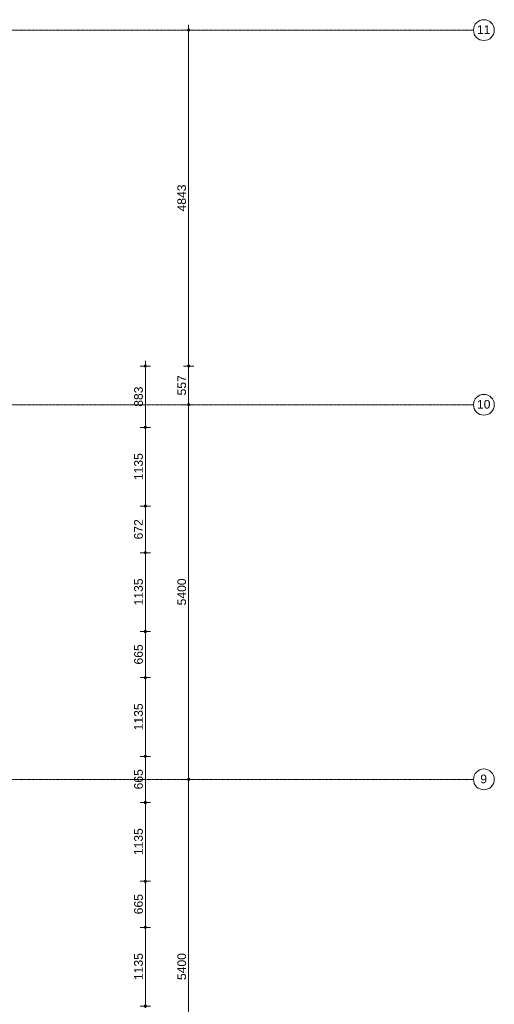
# Model space of a CAD drawing. Header units: millimetres. Extents: x 23523 to 72739, y 19604 to 59318.
# Tile 44 of 44: x 65900 to 72739, y 39958 to 54150. Entities that reach past the tile are written whole.
import ezdxf

# ---------------------------------------------------------------- set-up
doc = ezdxf.new("R2010")
doc.units = ezdxf.units.MM
doc.linetypes.add('stramien', pattern=[22.225, 12.7, -3.175, 3.175, -3.175])
doc.layers.add('00_Algemeen', color=7, linetype='Continuous', lineweight=9, true_color=0x00a600)
doc.layers.add('00_Algemeen-50', color=7, linetype='Continuous', lineweight=9)
doc.styles.add('Arial', font='arial.ttf', dxfattribs={"height": 125})
doc.dimstyles.new('00_AEE_maatvoering_2_5mm', dxfattribs={"dimscale": 304.8, "dimtxt": 127.532425, "dimasz": 0.459318, "dimexe": 0.246063, "dimexo": 0.0625, "dimgap": 0, "dimtad": 1, "dimdec": 0, "dimzin": 0, "dimdsep": 46, "dimtxsty": 'Arial', "dimblk1": 'DOTSMALL', "dimblk2": 'DOTSMALL', "dimsah": 1, "dimcen": 0.09, "dimdle": 0.246063, "dimazin": 0, "dimtfac": 1, "dimtdec": 4, "dimtix": 1, "dimtmove": 0, "dimatfit": 3, "dimfxl": 0.246063, "dimfxlon": 1, "dimtvp": 1, "dimtolj": 1, "dimtzin": 0, "dimarcsym": 2})

# ---------------------------------------------------------------- blocks, each defined once
blk = doc.blocks.new('Grid - 3 mm-485849-02 tweede verdieping - B')
at = {"layer": '00_Algemeen', "color": 7}
blk.add_circle((0, 0), 3, dxfattribs=at)
blk = doc.blocks.new('DIMBLOCK3-02 tweede verdieping - B')
at = {"layer": '00_Algemeen-50', "transparency": 16777216}
h = blk.add_hatch(color=256, dxfattribs=at)
edge = h.paths.add_edge_path()
edge.add_arc((68334, 43200), 17.5, 0, 360)
h = blk.add_hatch(color=256, dxfattribs=at)
edge = h.paths.add_edge_path()
edge.add_arc((68334, 37800), 17.5, 0, 360)
for p, q in [((68334, 43200), (68259, 43200)), ((68334, 37800), (68334, 43200)), ((68334, 43200), (68409, 43200)), ((68334, 37800), (68259, 37800)), ((68334, 37800), (68409, 37800))]:
    blk.add_line(p, q, dxfattribs=at)
for centre in [(68334, 43200), (68334, 37800)]:
    blk.add_circle(centre, 17.5, dxfattribs=at)
at = {"layer": '00_Algemeen-50', "color": 0, "transparency": 16777216, "insert": (68172, 40308), "char_height": 125, "width": 461.47, "attachment_point": 1, "rotation": 90, "line_spacing_factor": 0.941778, "style": 'Arial'}
blk.add_mtext('5400', dxfattribs=at)
blk = doc.blocks.new('_DotSmall')
at = {"color": 0, "linetype": 'ByBlock', "const_width": 0.5}
blk.add_lwpolyline([(-0.0625, 0, 1), (0.0625, 0, 1)], format="xyb", close=True, dxfattribs=at)
blk = doc.blocks.new('DIMBLOCK4-02 tweede verdieping - B')
at = {"layer": '00_Algemeen-50', "transparency": 16777216}
h = blk.add_hatch(color=256, dxfattribs=at)
edge = h.paths.add_edge_path()
edge.add_arc((68334, 48600), 17.5, 0, 360)
h = blk.add_hatch(color=256, dxfattribs=at)
edge = h.paths.add_edge_path()
edge.add_arc((68334, 43200), 17.5, 0, 360)
for p, q in [((68334, 48600), (68259, 48600)), ((68334, 43200), (68334, 48600)), ((68334, 48600), (68409, 48600)), ((68334, 43200), (68259, 43200)), ((68334, 43200), (68409, 43200))]:
    blk.add_line(p, q, dxfattribs=at)
for centre in [(68334, 48600), (68334, 43200)]:
    blk.add_circle(centre, 17.5, dxfattribs=at)
at = {"layer": '00_Algemeen-50', "color": 0, "transparency": 16777216, "insert": (68172, 45708), "char_height": 125, "width": 461.47, "attachment_point": 1, "rotation": 90, "line_spacing_factor": 0.941778, "style": 'Arial'}
blk.add_mtext('5400', dxfattribs=at)
blk = doc.blocks.new('DIMBLOCK5-02 tweede verdieping - B')
at = {"layer": '00_Algemeen-50', "transparency": 16777216}
h = blk.add_hatch(color=256, dxfattribs=at)
edge = h.paths.add_edge_path()
edge.add_arc((68334, 49157), 17.5, 0, 360)
h = blk.add_hatch(color=256, dxfattribs=at)
edge = h.paths.add_edge_path()
edge.add_arc((68334, 48600), 17.5, 0, 360)
for p, q in [((68334, 49157), (68259, 49157)), ((68334, 48600), (68334, 49157)), ((68334, 49157), (68409, 49157)), ((68334, 48600), (68259, 48600)), ((68334, 48600), (68409, 48600))]:
    blk.add_line(p, q, dxfattribs=at)
for centre in [(68334, 49157), (68334, 48600)]:
    blk.add_circle(centre, 17.5, dxfattribs=at)
at = {"layer": '00_Algemeen-50', "color": 0, "transparency": 16777216, "insert": (68172, 48734), "char_height": 125, "width": 346.1, "attachment_point": 1, "rotation": 90, "line_spacing_factor": 0.941778, "style": 'Arial'}
blk.add_mtext('557', dxfattribs=at)
blk = doc.blocks.new('DIMBLOCK6-02 tweede verdieping - B')
at = {"layer": '00_Algemeen-50', "transparency": 16777216}
h = blk.add_hatch(color=256, dxfattribs=at)
edge = h.paths.add_edge_path()
edge.add_arc((68334, 54000), 17.5, 0, 360)
h = blk.add_hatch(color=256, dxfattribs=at)
edge = h.paths.add_edge_path()
edge.add_arc((68334, 49157), 17.5, 0, 360)
for p, q in [((68334, 49157), (68334, 54075)), ((68334, 54000), (68259, 54000)), ((68334, 54000), (68409, 54000)), ((68334, 49157), (68259, 49157)), ((68334, 49157), (68409, 49157))]:
    blk.add_line(p, q, dxfattribs=at)
for centre in [(68334, 54000), (68334, 49157)]:
    blk.add_circle(centre, 17.5, dxfattribs=at)
at = {"layer": '00_Algemeen-50', "color": 0, "transparency": 16777216, "insert": (68172, 51386), "char_height": 125, "width": 461.47, "attachment_point": 1, "rotation": 90, "line_spacing_factor": 0.941778, "style": 'Arial'}
blk.add_mtext('4843', dxfattribs=at)
blk = doc.blocks.new('DIMBLOCK70-02 tweede verdieping - B')
at = {"layer": '00_Algemeen-50', "transparency": 16777216}
h = blk.add_hatch(color=256, dxfattribs=at)
edge = h.paths.add_edge_path()
edge.add_arc((67712, 41067), 17.5, 0, 360)
h = blk.add_hatch(color=256, dxfattribs=at)
edge = h.paths.add_edge_path()
edge.add_arc((67712, 39932), 17.5, 0, 360)
for p, q in [((67712, 41067), (67637, 41067)), ((67712, 39932), (67712, 41067)), ((67712, 41067), (67787, 41067)), ((67712, 39932), (67637, 39932)), ((67712, 39932), (67787, 39932))]:
    blk.add_line(p, q, dxfattribs=at)
for centre in [(67712, 41067), (67712, 39932)]:
    blk.add_circle(centre, 17.5, dxfattribs=at)
at = {"layer": '00_Algemeen-50', "color": 0, "transparency": 16777216, "insert": (67549, 40308), "char_height": 125, "width": 461.47, "attachment_point": 1, "rotation": 90, "line_spacing_factor": 0.941778, "style": 'Arial'}
blk.add_mtext('1135', dxfattribs=at)
blk = doc.blocks.new('DIMBLOCK71-02 tweede verdieping - B')
at = {"layer": '00_Algemeen-50', "transparency": 16777216}
h = blk.add_hatch(color=256, dxfattribs=at)
edge = h.paths.add_edge_path()
edge.add_arc((67712, 41732), 17.5, 0, 360)
h = blk.add_hatch(color=256, dxfattribs=at)
edge = h.paths.add_edge_path()
edge.add_arc((67712, 41067), 17.5, 0, 360)
for p, q in [((67712, 41732), (67637, 41732)), ((67712, 41067), (67712, 41732)), ((67712, 41732), (67787, 41732)), ((67712, 41067), (67637, 41067)), ((67712, 41067), (67787, 41067))]:
    blk.add_line(p, q, dxfattribs=at)
for centre in [(67712, 41732), (67712, 41067)]:
    blk.add_circle(centre, 17.5, dxfattribs=at)
at = {"layer": '00_Algemeen-50', "color": 0, "transparency": 16777216, "insert": (67549, 41256), "char_height": 125, "width": 346.1, "attachment_point": 1, "rotation": 90, "line_spacing_factor": 0.941778, "style": 'Arial'}
blk.add_mtext('665', dxfattribs=at)
blk = doc.blocks.new('DIMBLOCK72-02 tweede verdieping - B')
at = {"layer": '00_Algemeen-50', "transparency": 16777216}
h = blk.add_hatch(color=256, dxfattribs=at)
edge = h.paths.add_edge_path()
edge.add_arc((67712, 42867), 17.5, 0, 360)
h = blk.add_hatch(color=256, dxfattribs=at)
edge = h.paths.add_edge_path()
edge.add_arc((67712, 41732), 17.5, 0, 360)
for p, q in [((67712, 42867), (67637, 42867)), ((67712, 41732), (67712, 42867)), ((67712, 42867), (67787, 42867)), ((67712, 41732), (67637, 41732)), ((67712, 41732), (67787, 41732))]:
    blk.add_line(p, q, dxfattribs=at)
for centre in [(67712, 42867), (67712, 41732)]:
    blk.add_circle(centre, 17.5, dxfattribs=at)
at = {"layer": '00_Algemeen-50', "color": 0, "transparency": 16777216, "insert": (67549, 42108), "char_height": 125, "width": 461.47, "attachment_point": 1, "rotation": 90, "line_spacing_factor": 0.941778, "style": 'Arial'}
blk.add_mtext('1135', dxfattribs=at)
blk = doc.blocks.new('DIMBLOCK73-02 tweede verdieping - B')
at = {"layer": '00_Algemeen-50', "transparency": 16777216}
h = blk.add_hatch(color=256, dxfattribs=at)
edge = h.paths.add_edge_path()
edge.add_arc((67712, 43532), 17.5, 0, 360)
h = blk.add_hatch(color=256, dxfattribs=at)
edge = h.paths.add_edge_path()
edge.add_arc((67712, 42867), 17.5, 0, 360)
for p, q in [((67712, 43532), (67637, 43532)), ((67712, 42867), (67712, 43532)), ((67712, 43532), (67787, 43532)), ((67712, 42867), (67637, 42867)), ((67712, 42867), (67787, 42867))]:
    blk.add_line(p, q, dxfattribs=at)
for centre in [(67712, 43532), (67712, 42867)]:
    blk.add_circle(centre, 17.5, dxfattribs=at)
at = {"layer": '00_Algemeen-50', "color": 0, "transparency": 16777216, "insert": (67549, 43056), "char_height": 125, "width": 346.1, "attachment_point": 1, "rotation": 90, "line_spacing_factor": 0.941778, "style": 'Arial'}
blk.add_mtext('665', dxfattribs=at)
blk = doc.blocks.new('DIMBLOCK74-02 tweede verdieping - B')
at = {"layer": '00_Algemeen-50', "transparency": 16777216}
h = blk.add_hatch(color=256, dxfattribs=at)
edge = h.paths.add_edge_path()
edge.add_arc((67712, 44667), 17.5, 0, 360)
h = blk.add_hatch(color=256, dxfattribs=at)
edge = h.paths.add_edge_path()
edge.add_arc((67712, 43532), 17.5, 0, 360)
for p, q in [((67712, 44667), (67637, 44667)), ((67712, 43532), (67712, 44667)), ((67712, 44667), (67787, 44667)), ((67712, 43532), (67637, 43532)), ((67712, 43532), (67787, 43532))]:
    blk.add_line(p, q, dxfattribs=at)
for centre in [(67712, 44667), (67712, 43532)]:
    blk.add_circle(centre, 17.5, dxfattribs=at)
at = {"layer": '00_Algemeen-50', "color": 0, "transparency": 16777216, "insert": (67549, 43908), "char_height": 125, "width": 461.47, "attachment_point": 1, "rotation": 90, "line_spacing_factor": 0.941778, "style": 'Arial'}
blk.add_mtext('1135', dxfattribs=at)
blk = doc.blocks.new('DIMBLOCK75-02 tweede verdieping - B')
at = {"layer": '00_Algemeen-50', "transparency": 16777216}
h = blk.add_hatch(color=256, dxfattribs=at)
edge = h.paths.add_edge_path()
edge.add_arc((67712, 45332), 17.5, 0, 360)
h = blk.add_hatch(color=256, dxfattribs=at)
edge = h.paths.add_edge_path()
edge.add_arc((67712, 44667), 17.5, 0, 360)
for p, q in [((67712, 45332), (67637, 45332)), ((67712, 44667), (67712, 45332)), ((67712, 45332), (67787, 45332)), ((67712, 44667), (67637, 44667)), ((67712, 44667), (67787, 44667))]:
    blk.add_line(p, q, dxfattribs=at)
for centre in [(67712, 45332), (67712, 44667)]:
    blk.add_circle(centre, 17.5, dxfattribs=at)
at = {"layer": '00_Algemeen-50', "color": 0, "transparency": 16777216, "insert": (67549, 44856), "char_height": 125, "width": 346.1, "attachment_point": 1, "rotation": 90, "line_spacing_factor": 0.941778, "style": 'Arial'}
blk.add_mtext('665', dxfattribs=at)
blk = doc.blocks.new('DIMBLOCK76-02 tweede verdieping - B')
at = {"layer": '00_Algemeen-50', "transparency": 16777216}
h = blk.add_hatch(color=256, dxfattribs=at)
edge = h.paths.add_edge_path()
edge.add_arc((67712, 46467), 17.5, 0, 360)
h = blk.add_hatch(color=256, dxfattribs=at)
edge = h.paths.add_edge_path()
edge.add_arc((67712, 45332), 17.5, 0, 360)
for p, q in [((67712, 46467), (67637, 46467)), ((67712, 45332), (67712, 46467)), ((67712, 46467), (67787, 46467)), ((67712, 45332), (67637, 45332)), ((67712, 45332), (67787, 45332))]:
    blk.add_line(p, q, dxfattribs=at)
for centre in [(67712, 46467), (67712, 45332)]:
    blk.add_circle(centre, 17.5, dxfattribs=at)
at = {"layer": '00_Algemeen-50', "color": 0, "transparency": 16777216, "insert": (67549, 45708), "char_height": 125, "width": 461.47, "attachment_point": 1, "rotation": 90, "line_spacing_factor": 0.941778, "style": 'Arial'}
blk.add_mtext('1135', dxfattribs=at)
blk = doc.blocks.new('DIMBLOCK77-02 tweede verdieping - B')
at = {"layer": '00_Algemeen-50', "transparency": 16777216}
h = blk.add_hatch(color=256, dxfattribs=at)
edge = h.paths.add_edge_path()
edge.add_arc((67712, 47139), 17.5, 0, 360)
h = blk.add_hatch(color=256, dxfattribs=at)
edge = h.paths.add_edge_path()
edge.add_arc((67712, 46467), 17.5, 0, 360)
for p, q in [((67712, 47139), (67637, 47139)), ((67712, 46467), (67712, 47139)), ((67712, 47139), (67787, 47139)), ((67712, 46467), (67637, 46467)), ((67712, 46467), (67787, 46467))]:
    blk.add_line(p, q, dxfattribs=at)
for centre in [(67712, 47139), (67712, 46467)]:
    blk.add_circle(centre, 17.5, dxfattribs=at)
at = {"layer": '00_Algemeen-50', "color": 0, "transparency": 16777216, "insert": (67549, 46659), "char_height": 125, "width": 346.1, "attachment_point": 1, "rotation": 90, "line_spacing_factor": 0.941778, "style": 'Arial'}
blk.add_mtext('672', dxfattribs=at)
blk = doc.blocks.new('DIMBLOCK78-02 tweede verdieping - B')
at = {"layer": '00_Algemeen-50', "transparency": 16777216}
h = blk.add_hatch(color=256, dxfattribs=at)
edge = h.paths.add_edge_path()
edge.add_arc((67712, 48274), 17.5, 0, 360)
h = blk.add_hatch(color=256, dxfattribs=at)
edge = h.paths.add_edge_path()
edge.add_arc((67712, 47139), 17.5, 0, 360)
for p, q in [((67712, 48274), (67637, 48274)), ((67712, 47139), (67712, 48274)), ((67712, 48274), (67787, 48274)), ((67712, 47139), (67637, 47139)), ((67712, 47139), (67787, 47139))]:
    blk.add_line(p, q, dxfattribs=at)
for centre in [(67712, 48274), (67712, 47139)]:
    blk.add_circle(centre, 17.5, dxfattribs=at)
at = {"layer": '00_Algemeen-50', "color": 0, "transparency": 16777216, "insert": (67549, 47514), "char_height": 125, "width": 461.47, "attachment_point": 1, "rotation": 90, "line_spacing_factor": 0.941778, "style": 'Arial'}
blk.add_mtext('1135', dxfattribs=at)
blk = doc.blocks.new('DIMBLOCK79-02 tweede verdieping - B')
at = {"layer": '00_Algemeen-50', "transparency": 16777216}
h = blk.add_hatch(color=256, dxfattribs=at)
edge = h.paths.add_edge_path()
edge.add_arc((67712, 49157), 17.5, 0, 360)
h = blk.add_hatch(color=256, dxfattribs=at)
edge = h.paths.add_edge_path()
edge.add_arc((67712, 48274), 17.5, 0, 360)
for p, q in [((67712, 49157), (67637, 49157)), ((67712, 48274), (67712, 49232)), ((67712, 49157), (67787, 49157)), ((67712, 48274), (67637, 48274)), ((67712, 48274), (67787, 48274))]:
    blk.add_line(p, q, dxfattribs=at)
for centre in [(67712, 49157), (67712, 48274)]:
    blk.add_circle(centre, 17.5, dxfattribs=at)
at = {"layer": '00_Algemeen-50', "color": 0, "transparency": 16777216, "insert": (67549, 48571), "char_height": 125, "width": 346.1, "attachment_point": 1, "rotation": 90, "line_spacing_factor": 0.941778, "style": 'Arial'}
blk.add_mtext('883', dxfattribs=at)

msp = doc.modelspace()

# ---------------------------------------------------------------- linework, layer by layer
at = {"layer": '00_Algemeen', "color": 150, "linetype": 'stramien', "true_color": 0x0080ff}
for p, q in [((72439, 54000), (23823.4, 54000)), ((72439, 48600), (23823.4, 48600)), ((72439, 43200), (23823.4, 43200))]:
    msp.add_line(p, q, dxfattribs=at)

# ---------------------------------------------------------------- block references
at = {"layer": '00_Algemeen', "color": 7, "xscale": 49.99999999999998, "yscale": 49.99999999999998, "zscale": 49.99999999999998, "rotation": 90}
for p in [(72589, 54000), (72589, 48600), (72589, 43200)]:
    msp.add_blockref('Grid - 3 mm-485849-02 tweede verdieping - B', p, dxfattribs=at)

# ---------------------------------------------------------------- texts
at = {"layer": '00_Algemeen', "color": 7, "char_height": 125, "attachment_point": 1, "style": 'Arial'}
for s, insert, width in [('11', (72488.8, 54069.3), 232.489), ('10', (72488.8, 48669.3), 232.489), ('9', (72536.6, 43269.3), 116.245)]:
    msp.add_mtext(s, dxfattribs=dict(at, insert=insert, width=width))

# ---------------------------------------------------------------- dimensions: what is measured, and where the dimension line sits
at = {"layer": '00_Algemeen', "color": 7}
for base, p1, p2, override, picture, middle in [((68334.2, 54000), (68259.2, 49157), (68259.2, 54000), {"dimpost": '<>', "dimfxl": 4843}, 'DIMBLOCK6-02 tweede verdieping - B', (68270.3, 51578.5)), ((67711.8, 49157), (67636.8, 48274), (67636.8, 49157), {"dimpost": '<>', "dimfxl": 883.000001}, 'DIMBLOCK79-02 tweede verdieping - B', (67647.9, 48715.5)), ((68334.2, 49157), (68259.2, 48600), (68259.2, 49157), {"dimpost": '<>', "dimfxl": 557}, 'DIMBLOCK5-02 tweede verdieping - B', (68270.6, 48878.5)), ((68334.2, 48600), (68259.2, 43200), (68259.2, 48600), {"dimpost": '<>', "dimfxl": 5400}, 'DIMBLOCK4-02 tweede verdieping - B', (68270.3, 45900)), ((67711.8, 48274), (67636.8, 47139), (67636.8, 48274), {"dimpost": '<>', "dimfxl": 1135}, 'DIMBLOCK78-02 tweede verdieping - B', (67647.9, 47706.5)), ((67711.7586643, 47139), (67636.7586643, 46467.5), (67636.7586643, 47139), {"dimpost": '<>', "dimfxl": 671.5}, 'DIMBLOCK77-02 tweede verdieping - B', (67647.9370404, 46803.25)), ((67711.8, 46467.5), (67636.8, 45332.5), (67636.8, 46467.5), {"dimpost": '<>', "dimfxl": 1135}, 'DIMBLOCK76-02 tweede verdieping - B', (67647.9, 45900)), ((67711.8, 45332.5), (67636.8, 44667.5), (67636.8, 45332.5), {"dimpost": '<>', "dimfxl": 665}, 'DIMBLOCK75-02 tweede verdieping - B', (67647.9, 45000)), ((67711.8, 44667.5), (67636.8, 43532.5), (67636.8, 44667.5), {"dimpost": '<>', "dimfxl": 1135}, 'DIMBLOCK74-02 tweede verdieping - B', (67647.9, 44100)), ((67711.8, 43532.5), (67636.8, 42867.5), (67636.8, 43532.5), {"dimpost": '<>', "dimfxl": 665}, 'DIMBLOCK73-02 tweede verdieping - B', (67647.9, 43200)), ((68334.2, 43200), (68259.2, 37800), (68259.2, 43200), {"dimpost": '<>', "dimfxl": 5400}, 'DIMBLOCK3-02 tweede verdieping - B', (68270.3, 40500)), ((67711.8, 42867.5), (67636.8, 41732.5), (67636.8, 42867.5), {"dimpost": '<>', "dimfxl": 1135}, 'DIMBLOCK72-02 tweede verdieping - B', (67647.9, 42300)), ((67711.8, 41732.5), (67636.8, 41067.5), (67636.8, 41732.5), {"dimpost": '<>', "dimfxl": 665}, 'DIMBLOCK71-02 tweede verdieping - B', (67647.9, 41400)), ((67711.8, 41067.5), (67636.8, 39932.5), (67636.8, 41067.5), {"dimpost": '<>', "dimfxl": 1135}, 'DIMBLOCK70-02 tweede verdieping - B', (67647.9, 40500))]:
    dim = msp.add_linear_dim(base=base, p1=p1, p2=p2, angle=90, dimstyle='00_AEE_maatvoering_2_5mm', override=override, dxfattribs=at)
    dim.commit()
    dim.dimension.update_dxf_attribs({"geometry": picture, "text_midpoint": middle})

doc.saveas('drawing.dxf')
